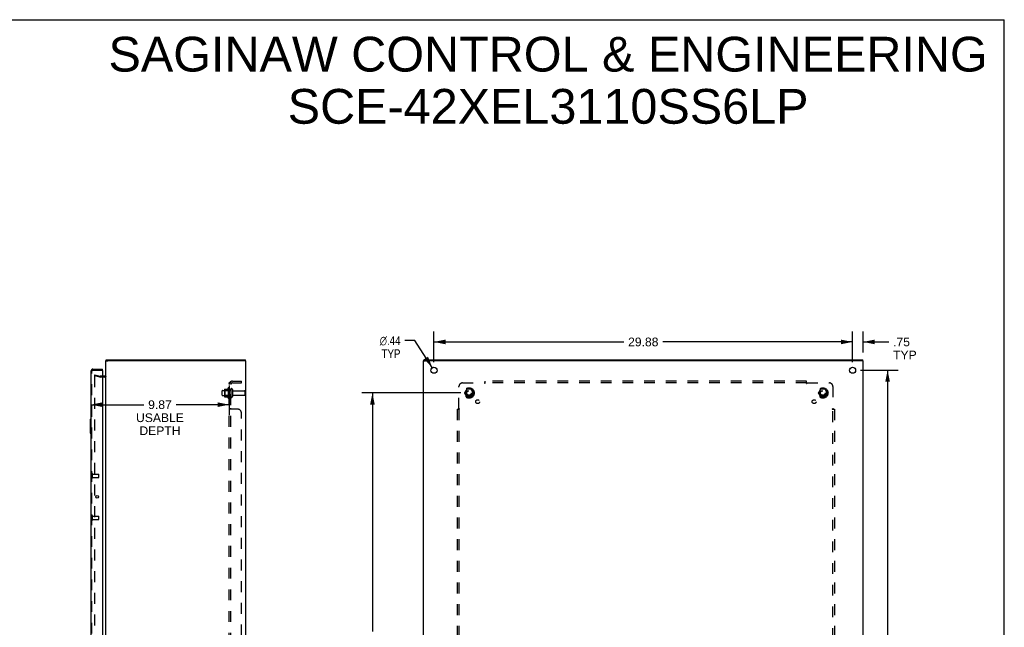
# Model space of a CAD drawing. Header units: inches. Extents: x 0 to 141, y 0 to 91.
# Tile 15 of 15: x 70 to 141, y 48 to 91. Entities that reach past the tile are written whole.
import ezdxf

# ---------------------------------------------------------------- set-up
doc = ezdxf.new("R2010")
doc.units = ezdxf.units.IN
doc.header["$LTSCALE"] = 7.730338
doc.header["$MEASUREMENT"] = 0
doc.linetypes.add('HIDDEN', pattern=[0.2, 0.1, -0.1])
doc.layers.get('0').update_dxf_attribs({"linetype": 'CONTINUOUS'})
for name, color, linetype in [('DEFAULT_2', 8, 'HIDDEN'), ('DIMENSIONS', 7, 'CONTINUOUS'), ('DOOR_ASSEMBLY', 7, 'CONTINUOUS'), ('SUBPANEL', 7, 'CONTINUOUS')]:
    doc.layers.add(name, color=color, linetype=linetype)
doc.styles.get("Standard").update_dxf_attribs({"font": 'arial.ttf'})
doc.styles.add('TEXTSTYLE_1', font='gdt', dxfattribs={"width": 0.8})
doc.dimstyles.new('DIMSTYLE_1', dxfattribs={"dimtxt": 0.620081, "dimasz": 0.826774, "dimexe": 0.09, "dimexo": 0.07, "dimgap": 0.0375, "dimtad": 0, "dimtih": 1, "dimtoh": 1, "dimzin": 4, "dimdsep": 46, "dimtxsty": 'Standard', "dimblk": '_FILLED', "dimblk1": '_FILLED', "dimblk2": '_FILLED', "dimcen": 0.09, "dimadec": 3, "dimazin": 1, "dimtfac": 1, "dimtdec": 3, "dimtofl": 0, "dimtmove": 0, "dimatfit": 3, "dimldrblk": '_FILLED', "dimfxl": 0, "dimtolj": 1, "dimtzin": 4, "dimarcsym": 0})
doc.dimstyles.new('DIMSTYLE_2', dxfattribs={"dimtxt": 0.620081, "dimasz": 0.826774, "dimexe": 0.09, "dimexo": 0.07, "dimgap": 0.09, "dimtad": 0, "dimtih": 1, "dimtoh": 1, "dimzin": 4, "dimdsep": 46, "dimtxsty": 'Standard', "dimblk": '_FILLED', "dimblk1": '_FILLED', "dimblk2": '_FILLED', "dimcen": 0.09, "dimadec": 3, "dimazin": 1, "dimtfac": 1, "dimtdec": 3, "dimtofl": 0, "dimtmove": 0, "dimatfit": 1, "dimldrblk": '_FILLED', "dimfxl": 0, "dimtolj": 1, "dimtzin": 4, "dimarcsym": 0})

# ---------------------------------------------------------------- blocks, each defined once
blk = doc.blocks.new('_FILLED')
at = {"color": 0, "linetype": 'ByBlock'}
blk.add_solid([(0, 0), (-1, 0.2), (-1, -0.2)], dxfattribs=at)
blk = doc.blocks.new('*D2')
at = {"layer": 'DIMENSIONS', "color": 2, "linetype": 'Continuous'}
for p, q in [((99.846, 66.524), (99.846, 68.706)), ((129.721, 66.524), (129.721, 68.706)), ((99.846, 67.962), (113.39, 67.962)), ((129.721, 67.962), (116.177, 67.962))]:
    blk.add_line(p, q, dxfattribs=at)
at = {"layer": 'DIMENSIONS', "color": 2, "linetype": 'Continuous', "xscale": 0.8267740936, "yscale": 0.8267740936, "zscale": 0.8267740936, "rotation": 180}
blk.add_blockref('_FILLED', (99.846, 67.962), dxfattribs=at)
at = {"layer": 'DIMENSIONS', "color": 2, "linetype": 'Continuous', "xscale": 0.8267740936, "yscale": 0.8267740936, "zscale": 0.8267740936}
blk.add_blockref('_FILLED', (129.721, 67.962), dxfattribs=at)
at = {"layer": 'DIMENSIONS', "color": 2, "linetype": 'Continuous', "insert": (114.783, 68.272), "char_height": 0.6201, "width": 2.16682, "attachment_point": 2, "line_spacing_factor": 0.9}
blk.add_mtext('29.88', dxfattribs=at)
blk = doc.blocks.new('*D3')
at = {"layer": 'DIMENSIONS', "color": 2, "linetype": 'Continuous'}
for p, q in [((130.299, 65.945), (132.966, 65.945)), ((132.222, 65.945), (132.222, 46.315)), ((132.222, 25.445), (132.222, 45.075)), ((130.299, 25.445), (132.966, 25.445))]:
    blk.add_line(p, q, dxfattribs=at)
at = {"layer": 'DIMENSIONS', "color": 2, "linetype": 'Continuous', "xscale": 0.8267740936, "yscale": 0.8267740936, "zscale": 0.8267740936}
for p, rotation in [((132.222, 65.945), 90), ((132.222, 25.445), 270)]:
    blk.add_blockref('_FILLED', p, dxfattribs=dict(at, rotation=rotation))
at = {"layer": 'DIMENSIONS', "color": 2, "linetype": 'Continuous', "insert": (132.222, 46.005), "char_height": 0.6201, "width": 2.16682, "attachment_point": 2, "line_spacing_factor": 0.9}
blk.add_mtext('40.50', dxfattribs=at)
blk = doc.blocks.new('*D8')
at = {"layer": 'DIMENSIONS', "color": 2, "linetype": 'Continuous'}
for p, q in [((75.354, 64.866), (75.354, 62.742)), ((85.222, 64.866), (85.222, 62.742)), ((75.354, 63.487), (79.135, 63.487)), ((85.222, 63.487), (81.44, 63.487))]:
    blk.add_line(p, q, dxfattribs=at)
at = {"layer": 'DIMENSIONS', "color": 2, "linetype": 'Continuous', "xscale": 0.8267740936, "yscale": 0.8267740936, "zscale": 0.8267740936, "rotation": 180}
blk.add_blockref('_FILLED', (75.354, 63.487), dxfattribs=at)
at = {"layer": 'DIMENSIONS', "color": 2, "linetype": 'Continuous', "xscale": 0.8267740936, "yscale": 0.8267740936, "zscale": 0.8267740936}
blk.add_blockref('_FILLED', (85.222, 63.487), dxfattribs=at)
at = {"layer": 'DIMENSIONS', "color": 2, "linetype": 'Continuous', "insert": (80.288, 63.797), "char_height": 0.6201, "width": 3.4116, "attachment_point": 2, "line_spacing_factor": 0.9}
blk.add_mtext('9.87\\PUSABLE\\PDEPTH', dxfattribs=at)
blk = doc.blocks.new('*D11')
at = {"layer": 'DIMENSIONS', "color": 2, "linetype": 'Continuous'}
for p, q in [((129.721, 66.524), (129.721, 68.706)), ((130.471, 67.198), (130.471, 68.706)), ((129.721, 67.962), (128.067, 67.962)), ((130.471, 67.962), (132.304, 67.962))]:
    blk.add_line(p, q, dxfattribs=at)
at = {"layer": 'DIMENSIONS', "color": 2, "linetype": 'Continuous', "xscale": 0.8267740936, "yscale": 0.8267740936, "zscale": 0.8267740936}
blk.add_blockref('_FILLED', (129.721, 67.962), dxfattribs=at)
at = {"layer": 'DIMENSIONS', "color": 2, "linetype": 'Continuous', "xscale": 0.8267740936, "yscale": 0.8267740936, "zscale": 0.8267740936, "rotation": 180}
blk.add_blockref('_FILLED', (130.471, 67.962), dxfattribs=at)
at = {"layer": 'DIMENSIONS', "color": 2, "linetype": 'Continuous', "insert": (132.614, 68.272), "char_height": 0.6201, "width": 1.68044, "attachment_point": 1, "line_spacing_factor": 0.9}
blk.add_mtext('.75\\PTYP', dxfattribs=at)
blk = doc.blocks.new('*D12')
at = {"layer": 'DIMENSIONS', "color": 2, "linetype": 'Continuous'}
for p, q in [((98.486, 68.054), (97.763, 68.054)), ((99.727, 66.129), (98.486, 68.054))]:
    blk.add_line(p, q, dxfattribs=at)
at = {"layer": 'DIMENSIONS', "color": 2, "linetype": 'Continuous', "xscale": 0.8267740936, "yscale": 0.8267740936, "zscale": 0.8267740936, "rotation": 302.8033224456}
blk.add_blockref('_FILLED', (99.727, 66.129), dxfattribs=at)
at = {"layer": 'DIMENSIONS', "color": 2, "linetype": 'Continuous', "insert": (97.453, 68.364), "char_height": 0.62008, "width": 2.03005, "attachment_point": 3, "line_spacing_factor": 0.9, "style": 'TEXTSTYLE_1'}
blk.add_mtext('{\\fgdt;n}\\fArial;.44\\PTYP', dxfattribs=at)
blk = doc.blocks.new('*D14')
at = {"layer": 'DIMENSIONS', "color": 2, "linetype": 'Continuous'}
for p, q in [((101.767, 64.32), (94.705, 64.32)), ((95.45, 64.32), (95.45, 47.306)), ((95.45, 27.07), (95.45, 46.066)), ((101.767, 27.07), (94.705, 27.07))]:
    blk.add_line(p, q, dxfattribs=at)
at = {"layer": 'DIMENSIONS', "color": 2, "linetype": 'Continuous', "xscale": 0.8267740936, "yscale": 0.8267740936, "zscale": 0.8267740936}
for p, rotation in [((95.45, 64.32), 90), ((95.45, 27.07), 270)]:
    blk.add_blockref('_FILLED', p, dxfattribs=dict(at, rotation=rotation))
at = {"layer": 'DIMENSIONS', "color": 2, "linetype": 'Continuous', "insert": (95.45, 46.996), "char_height": 0.6201, "width": 2.16682, "attachment_point": 2, "line_spacing_factor": 0.9}
blk.add_mtext('37.25', dxfattribs=at)

msp = doc.modelspace()

# ---------------------------------------------------------------- linework, layer by layer
at = {"color": 7, "linetype": 'Continuous'}
for p, q in [((0, 90.945), (140.552, 90.945)), ((140.552, 0), (140.552, 90.945)), ((76.422, 66.62), (76.567, 66.62)), ((76.442, 66.62), (76.442, 66.695)), ((86.422, 66.62), (86.274, 66.62)), ((86.392, 66.62), (86.392, 66.695)), ((99.096, 66.62), (99.246, 66.62)), ((99.121, 66.62), (99.121, 66.695)), ((130.471, 66.62), (130.321, 66.62)), ((130.446, 66.62), (130.446, 66.695))]:
    msp.add_line(p, q, dxfattribs=at)
at = {"color": 3, "linetype": 'Continuous'}
for p, q in [((76.422, 24.77), (76.422, 66.62)), ((76.442, 66.695), (86.392, 66.695)), ((86.267, 66.62), (76.577, 66.62)), ((86.422, 24.77), (86.422, 66.62)), ((99.096, 24.77), (99.096, 66.62)), ((99.121, 66.695), (130.446, 66.695)), ((130.316, 66.62), (99.251, 66.62)), ((130.471, 24.77), (130.471, 66.62)), ((76.352, 65.52), (76.179, 65.52))]:
    msp.add_line(p, q, dxfattribs=at)
for centre in [(99.846, 65.945), (129.721, 65.945)]:
    msp.add_circle(centre, 0.219, dxfattribs=at)
msp.add_arc((76.352, 65.59), 0.07, 270, 360, dxfattribs=at)
at = {"layer": 'DEFAULT_2', "color": 8, "linetype": 'HIDDEN'}
for p, q in [((75.628, 65.625), (75.609, 65.552)), ((75.993, 65.449), (75.609, 65.552)), ((75.609, 65.522), (75.609, 65.52)), ((75.609, 65.52), (75.609, 25.871)), ((75.628, 65.54), (75.627, 65.54)), ((75.628, 65.625), (76.013, 65.522)), ((76.179, 65.52), (76.023, 65.52)), ((76.352, 65.445), (76.023, 65.445)), ((85.152, 64.676), (85.152, 63.964)), ((85.222, 64.654), (85.222, 63.986)), ((84.722, 64.163), (84.722, 64.478)), ((84.752, 64.508), (85.347, 64.508)), ((84.752, 64.133), (85.347, 64.133)), ((84.886, 64.576), (84.886, 64.065)), ((84.906, 64.504), (84.886, 64.524)), ((84.906, 64.137), (84.886, 64.117)), ((84.896, 64.598), (85.124, 64.598)), ((84.896, 64.043), (85.124, 64.043)), ((84.906, 64.504), (84.906, 64.137)), ((85.202, 64.504), (84.906, 64.504)), ((85.202, 64.137), (84.906, 64.137)), ((85.202, 64.504), (85.222, 64.524)), ((85.202, 64.504), (85.202, 64.137)), ((85.202, 64.137), (85.222, 64.117)), ((85.347, 64.578), (85.347, 64.063)), ((85.457, 64.578), (85.457, 64.063)), ((85.519, 64.485), (86.317, 64.485)), ((85.519, 64.155), (86.317, 64.155)), ((86.347, 64.455), (86.347, 64.185)), ((102.183, 64.593), (102.028, 64.325)), ((102.028, 64.315), (102.183, 64.048)), ((102.5, 64.598), (102.191, 64.598)), ((102.5, 64.043), (102.191, 64.043)), ((102.663, 64.325), (102.509, 64.593)), ((102.509, 64.048), (102.663, 64.315)), ((127.433, 64.593), (127.278, 64.325)), ((127.278, 64.315), (127.433, 64.048)), ((127.75, 64.598), (127.441, 64.598)), ((127.75, 64.043), (127.441, 64.043)), ((127.913, 64.325), (127.759, 64.593)), ((127.759, 64.048), (127.913, 64.315))]:
    msp.add_line(p, q, dxfattribs=at)
for points in [[(75.627, 65.54), (75.625, 65.539), (75.623, 65.539), (75.622, 65.538), (75.62, 65.538), (75.618, 65.537), (75.617, 65.535), (75.615, 65.534), (75.614, 65.533), (75.613, 65.531), (75.611, 65.529), (75.611, 65.527), (75.61, 65.526), (75.609, 65.524), (75.609, 65.522)], [(75.633, 65.539), (75.631, 65.539), (75.629, 65.54), (75.628, 65.54)]]:
    msp.add_lwpolyline(points, dxfattribs=at)
for centre, radius in [((102.346, 64.32), 0.372), ((102.346, 64.32), 0.356), ((127.596, 64.32), 0.372), ((127.596, 64.32), 0.356), ((102.346, 64.32), 0.312), ((102.346, 64.32), 0.204), ((102.346, 64.32), 0.188), ((102.346, 64.32), 0.183), ((102.346, 64.32), 0.165), ((127.596, 64.32), 0.312), ((127.596, 64.32), 0.204), ((127.596, 64.32), 0.188), ((127.596, 64.32), 0.183), ((127.596, 64.32), 0.165)]:
    msp.add_circle(centre, radius, dxfattribs=at)
for centre, radius, start, end in [((76.023, 65.56), 0.115, 255, 270), ((76.023, 65.56), 0.04, 255, 270), ((76.352, 65.59), 0.145, 270, 317.01419), ((85.752, 64.32), 0.698, 149.33687, 156.03207), ((85.183, 64.654), 0.0384, 0, 145.55034), ((84.752, 64.478), 0.03, 90, 180), ((84.752, 64.163), 0.03, 180, 270), ((84.896, 64.588), 0.01, 90, 174.80617), ((85.027, 64.576), 0.141, 174.79195, 180), ((85.027, 64.065), 0.141, 180, 185.20805), ((84.896, 64.053), 0.01, 185.19383, 270), ((85.105, 64.608), 0.01, 270, 336.03207), ((85.105, 64.033), 0.01, 23.96793, 90), ((85.752, 64.32), 0.698, 203.96793, 210.66313), ((85.183, 63.986), 0.0384, 214.44966, 360), ((85.402, 64.578), 0.055, 0, 180), ((85.402, 64.063), 0.055, 180, 360), ((85.519, 64.548), 0.0625, 180, 270), ((85.519, 64.093), 0.0625, 90, 180), ((86.317, 64.455), 0.03, 0, 90), ((86.317, 64.185), 0.03, 270, 360), ((102.037, 64.32), 0.01, 150.01268, 209.98829), ((102.191, 64.588), 0.01, 90.01235, 149.98915), ((102.191, 64.053), 0.01, 210.01204, 269.98872), ((102.5, 64.588), 0.01, 30.01204, 89.98872), ((102.5, 64.053), 0.01, 270.01235, 329.98915), ((102.655, 64.32), 0.01, 330.01268, 29.98829), ((127.287, 64.32), 0.01, 150.01268, 209.98829), ((127.441, 64.588), 0.01, 90.01235, 149.98915), ((127.441, 64.053), 0.01, 210.01204, 269.98872), ((127.75, 64.588), 0.01, 30.01204, 89.98872), ((127.75, 64.053), 0.01, 270.01235, 329.98915), ((127.905, 64.32), 0.01, 330.01268, 29.98829)]:
    msp.add_arc(centre, radius, start, end, dxfattribs=at)
at = {"layer": 'DOOR_ASSEMBLY', "color": 3, "linetype": 'Continuous'}
for p, q in [((75.354, 65.875), (75.354, 25.515)), ((75.499, 66.02), (76.179, 66.02)), ((76.179, 65.93), (76.179, 25.46))]:
    msp.add_line(p, q, dxfattribs=at)
at = {"layer": 'DOOR_ASSEMBLY', "color": 8, "linetype": 'HIDDEN'}
for p, q in [((75.429, 25.515), (75.429, 65.875)), ((75.499, 65.945), (76.164, 65.945)), ((75.472, 58.275), (75.472, 58.559)), ((75.472, 58.541), (75.919, 58.541)), ((75.929, 58.303), (75.929, 58.531)), ((75.472, 58.293), (75.919, 58.293)), ((75.472, 55.275), (75.472, 55.559)), ((75.472, 55.541), (75.919, 55.541)), ((75.929, 55.303), (75.929, 55.531)), ((75.472, 55.293), (75.919, 55.293))]:
    msp.add_line(p, q, dxfattribs=at)
at = {"layer": 'DOOR_ASSEMBLY', "color": 7, "linetype": 'Continuous'}
for p, q in [((76.179, 65.945), (76.164, 65.945)), ((76.179, 65.945), (76.179, 66.02)), ((75.294, 62.43), (75.294, 61.46)), ((75.309, 62.445), (75.354, 62.445)), ((75.34, 62.345), (75.34, 61.545)), ((75.309, 61.445), (75.354, 61.445))]:
    msp.add_line(p, q, dxfattribs=at)
for points in [[(75.339, 62.381), (75.339, 62.376), (75.339, 62.37), (75.34, 62.364), (75.34, 62.358), (75.34, 62.352), (75.34, 62.345)], [(75.34, 61.545), (75.34, 61.539), (75.34, 61.533), (75.34, 61.527), (75.339, 61.521), (75.339, 61.515), (75.339, 61.509)]]:
    msp.add_lwpolyline(points, dxfattribs=at)
at = {"layer": 'DOOR_ASSEMBLY', "color": 3, "linetype": 'Continuous'}
msp.add_circle((75.807, 56.917), 0.094, dxfattribs=at)
for centre, radius, start, end in [((75.499, 65.875), 0.145, 90, 180), ((76.164, 65.93), 0.015, 0, 90)]:
    msp.add_arc(centre, radius, start, end, dxfattribs=at)
at = {"layer": 'DOOR_ASSEMBLY', "color": 8, "linetype": 'HIDDEN'}
for centre, radius, start, end in [((75.499, 65.875), 0.07, 90, 180), ((75.45, 58.559), 0.0215, 360, 180), ((75.919, 58.531), 0.01, 360, 90), ((75.45, 58.275), 0.0215, 180, 0), ((75.919, 58.303), 0.01, 270, 0), ((75.45, 55.559), 0.0215, 360, 180), ((75.919, 55.531), 0.01, 360, 90), ((75.45, 55.275), 0.0215, 180, 0), ((75.919, 55.303), 0.01, 270, 0)]:
    msp.add_arc(centre, radius, start, end, dxfattribs=at)
at = {"layer": 'DOOR_ASSEMBLY', "color": 7, "linetype": 'Continuous'}
for centre, start, end in [((75.309, 62.43), 90, 180), ((75.339, 62.43), 0, 90), ((75.309, 61.46), 180, 270), ((75.339, 61.46), 270, 360)]:
    msp.add_arc(centre, 0.015, start, end, dxfattribs=at)
at = {"layer": 'SUBPANEL', "color": 8, "linetype": 'HIDDEN'}
for p, q in [((85.222, 26.351), (85.222, 65.039)), ((85.347, 65.039), (85.222, 65.039)), ((85.276, 65.077), (85.372, 64.998)), ((85.296, 65.037), (85.297, 65.037)), ((85.297, 65.037), (85.299, 65.037)), ((85.299, 65.037), (85.3, 65.037)), ((85.3, 65.037), (85.301, 65.036)), ((85.301, 65.036), (85.302, 65.036)), ((85.302, 65.036), (85.304, 65.036)), ((85.304, 65.036), (85.305, 65.035)), ((85.305, 65.035), (85.306, 65.035)), ((85.306, 65.035), (85.308, 65.034)), ((85.308, 65.034), (85.309, 65.034)), ((85.309, 65.034), (85.311, 65.034)), ((85.311, 65.034), (85.312, 65.033)), ((85.312, 65.033), (85.314, 65.033)), ((85.314, 65.033), (85.315, 65.032)), ((85.315, 65.032), (85.317, 65.032)), ((85.317, 65.032), (85.318, 65.031)), ((85.318, 65.031), (85.32, 65.03)), ((85.333, 65.025), (85.335, 65.024)), ((85.335, 65.024), (85.336, 65.024)), ((85.347, 65.019), (85.346, 65.019)), ((85.347, 26.351), (85.347, 65.039)), ((85.459, 65.164), (86.097, 65.164)), ((85.459, 65.039), (86.097, 65.039)), ((86.097, 65.039), (86.097, 65.164)), ((101.627, 63.199), (101.627, 64.789)), ((101.877, 65.039), (103.467, 65.039)), ((103.48, 65.019), (103.476, 65.026)), ((103.481, 65.053), (103.477, 65.05)), ((103.485, 65.058), (103.481, 65.053)), ((103.502, 64.998), (103.502, 65.164)), ((126.439, 65.164), (103.502, 65.164)), ((126.439, 65.039), (103.502, 65.039)), ((126.439, 64.998), (126.439, 65.164)), ((126.475, 65.039), (128.064, 65.039)), ((128.314, 64.789), (128.314, 63.199)), ((85.347, 64.57), (85.222, 64.57)), ((85.347, 64.07), (85.222, 64.07)), ((85.347, 63.842), (85.222, 63.842)), ((85.347, 63.561), (85.222, 63.561)), ((85.347, 63.199), (85.222, 63.199)), ((85.847, 63.164), (85.276, 63.164)), ((85.37, 63.176), (85.369, 63.177)), ((85.372, 63.172), (85.372, 63.173)), ((85.373, 63.169), (85.372, 63.17)), ((86.097, 28.476), (86.097, 62.914)), ((101.502, 63.164), (101.502, 28.226)), ((101.502, 63.164), (101.668, 63.164)), ((101.627, 63.164), (101.627, 28.226)), ((128.274, 63.164), (128.439, 63.164)), ((128.295, 63.186), (128.301, 63.19)), ((128.314, 28.226), (128.314, 63.164)), ((128.329, 63.185), (128.326, 63.189)), ((128.333, 63.181), (128.329, 63.185)), ((128.439, 63.164), (128.439, 28.226))]:
    msp.add_line(p, q, dxfattribs=at)
for points in [[(85.244, 65.059), (85.241, 65.058), (85.238, 65.056), (85.235, 65.055), (85.232, 65.053), (85.23, 65.052), (85.228, 65.05), (85.226, 65.048), (85.224, 65.047), (85.223, 65.045), (85.222, 65.043), (85.222, 65.042), (85.222, 65.04), (85.222, 65.039)], [(85.276, 65.077), (85.274, 65.076), (85.272, 65.074), (85.269, 65.072), (85.267, 65.07), (85.264, 65.068), (85.261, 65.067), (85.257, 65.065), (85.254, 65.063), (85.251, 65.062), (85.244, 65.059)], [(85.29, 65.039), (85.289, 65.039), (85.289, 65.039), (85.288, 65.039), (85.288, 65.039), (85.288, 65.039), (85.287, 65.039), (85.287, 65.039), (85.287, 65.039), (85.287, 65.039)], [(85.287, 65.039), (85.287, 65.039), (85.287, 65.039), (85.287, 65.039), (85.287, 65.039), (85.287, 65.039), (85.288, 65.039), (85.288, 65.039), (85.289, 65.039), (85.289, 65.039), (85.289, 65.039), (85.29, 65.039), (85.29, 65.039), (85.291, 65.038), (85.292, 65.038), (85.292, 65.038), (85.293, 65.038), (85.293, 65.038), (85.294, 65.038), (85.294, 65.038), (85.295, 65.038), (85.296, 65.038), (85.296, 65.037)], [(85.32, 65.03), (85.322, 65.03), (85.322, 65.03), (85.323, 65.029), (85.324, 65.029), (85.325, 65.029), (85.326, 65.028), (85.327, 65.028), (85.328, 65.027), (85.328, 65.027), (85.329, 65.027), (85.33, 65.026), (85.331, 65.026), (85.332, 65.026), (85.333, 65.025), (85.333, 65.025)], [(85.336, 65.024), (85.338, 65.023), (85.338, 65.023), (85.339, 65.022), (85.34, 65.022), (85.34, 65.022), (85.341, 65.021), (85.342, 65.021), (85.342, 65.021), (85.343, 65.02), (85.343, 65.02), (85.344, 65.02), (85.345, 65.019), (85.345, 65.019), (85.346, 65.019), (85.346, 65.019), (85.347, 65.018), (85.347, 65.018), (85.348, 65.018), (85.348, 65.017), (85.349, 65.017), (85.349, 65.017), (85.35, 65.017), (85.35, 65.016), (85.35, 65.016)], [(85.361, 65.015), (85.359, 65.017), (85.358, 65.019), (85.356, 65.021), (85.354, 65.023), (85.352, 65.026), (85.351, 65.028), (85.349, 65.03), (85.348, 65.032), (85.348, 65.034), (85.347, 65.036), (85.347, 65.037), (85.347, 65.039)], [(85.35, 65.016), (85.35, 65.016), (85.351, 65.016), (85.351, 65.016), (85.351, 65.016), (85.35, 65.016), (85.35, 65.016), (85.35, 65.016), (85.35, 65.017), (85.349, 65.017), (85.349, 65.017), (85.349, 65.017), (85.348, 65.018), (85.348, 65.018), (85.348, 65.018), (85.347, 65.019)], [(85.372, 64.998), (85.372, 64.999), (85.373, 64.999), (85.373, 65), (85.372, 65.001), (85.372, 65.002), (85.372, 65.003), (85.371, 65.004), (85.37, 65.005), (85.369, 65.007), (85.367, 65.008), (85.366, 65.01), (85.365, 65.011), (85.361, 65.015)], [(103.477, 65.05), (103.475, 65.048), (103.474, 65.047), (103.472, 65.045), (103.471, 65.043), (103.469, 65.042), (103.468, 65.04), (103.467, 65.039)], [(103.476, 65.026), (103.475, 65.028), (103.473, 65.03), (103.472, 65.032), (103.471, 65.034), (103.469, 65.036), (103.468, 65.037), (103.467, 65.039)], [(103.502, 64.998), (103.5, 64.999), (103.499, 64.999), (103.497, 65), (103.496, 65.001), (103.494, 65.002), (103.493, 65.003), (103.492, 65.004), (103.49, 65.005), (103.489, 65.007), (103.487, 65.008), (103.486, 65.01), (103.485, 65.011), (103.484, 65.013), (103.482, 65.015), (103.481, 65.017), (103.48, 65.019)], [(103.502, 65.077), (103.501, 65.076), (103.499, 65.074), (103.498, 65.072), (103.496, 65.07), (103.495, 65.068), (103.493, 65.067), (103.492, 65.065), (103.491, 65.063), (103.489, 65.062), (103.488, 65.06), (103.486, 65.059), (103.485, 65.058)], [(126.439, 65.077), (126.441, 65.076), (126.442, 65.074), (126.444, 65.072), (126.445, 65.07), (126.447, 65.068), (126.448, 65.067), (126.449, 65.065), (126.451, 65.063), (126.452, 65.062), (126.454, 65.06), (126.455, 65.059), (126.457, 65.058), (126.459, 65.055)], [(126.439, 64.998), (126.441, 64.999), (126.443, 64.999), (126.444, 65), (126.446, 65.001), (126.447, 65.002), (126.448, 65.003), (126.45, 65.004), (126.451, 65.005), (126.453, 65.007), (126.454, 65.008), (126.455, 65.01), (126.457, 65.011), (126.458, 65.013), (126.459, 65.015), (126.46, 65.017), (126.462, 65.019), (126.463, 65.021), (126.464, 65.023), (126.465, 65.026), (126.467, 65.028), (126.468, 65.03), (126.47, 65.032), (126.471, 65.034), (126.472, 65.036), (126.474, 65.037), (126.475, 65.039)], [(126.459, 65.055), (126.463, 65.052), (126.464, 65.05), (126.466, 65.048), (126.468, 65.047), (126.469, 65.045), (126.471, 65.043), (126.472, 65.042), (126.474, 65.04), (126.475, 65.039)], [(85.222, 63.197), (85.222, 63.198), (85.222, 63.199)], [(85.235, 63.184), (85.232, 63.185), (85.23, 63.187), (85.228, 63.189), (85.226, 63.19), (85.224, 63.192), (85.223, 63.194), (85.222, 63.195), (85.222, 63.197), (85.222, 63.198), (85.222, 63.199)], [(85.241, 63.181), (85.238, 63.182), (85.235, 63.184), (85.232, 63.185), (85.23, 63.187), (85.228, 63.189)], [(85.247, 63.178), (85.244, 63.18), (85.241, 63.181)], [(85.276, 63.164), (85.274, 63.165), (85.272, 63.167), (85.269, 63.168), (85.267, 63.17), (85.264, 63.171), (85.261, 63.173), (85.257, 63.174), (85.247, 63.178)], [(85.276, 63.164), (85.274, 63.165), (85.272, 63.167), (85.269, 63.168), (85.267, 63.17)], [(85.354, 63.189), (85.352, 63.19), (85.351, 63.191), (85.349, 63.193), (85.348, 63.194), (85.348, 63.195), (85.347, 63.197), (85.347, 63.198), (85.347, 63.199)], [(85.348, 63.195), (85.347, 63.197), (85.347, 63.198)], [(85.367, 63.179), (85.366, 63.18), (85.365, 63.181), (85.363, 63.182), (85.361, 63.184), (85.359, 63.185), (85.358, 63.186), (85.356, 63.187), (85.354, 63.189), (85.352, 63.19), (85.351, 63.191), (85.349, 63.193), (85.348, 63.194)], [(85.372, 63.164), (85.372, 63.166), (85.373, 63.167), (85.373, 63.169), (85.372, 63.17), (85.372, 63.172), (85.372, 63.173), (85.371, 63.174), (85.37, 63.176), (85.369, 63.177), (85.367, 63.179), (85.366, 63.18), (85.365, 63.181), (85.363, 63.182)], [(85.372, 63.164), (85.372, 63.166), (85.373, 63.167)], [(101.588, 63.164), (101.59, 63.165), (101.592, 63.167), (101.594, 63.168), (101.596, 63.17), (101.598, 63.171), (101.599, 63.173), (101.601, 63.174), (101.603, 63.175), (101.604, 63.177), (101.605, 63.178), (101.607, 63.18), (101.608, 63.181), (101.611, 63.184)], [(101.611, 63.184), (101.614, 63.187), (101.616, 63.189), (101.618, 63.19), (101.619, 63.192), (101.621, 63.194), (101.623, 63.195), (101.624, 63.197), (101.626, 63.198), (101.627, 63.199)], [(101.64, 63.19), (101.638, 63.191), (101.636, 63.193), (101.634, 63.194), (101.632, 63.195), (101.63, 63.197), (101.628, 63.198), (101.627, 63.199)], [(101.668, 63.164), (101.667, 63.166), (101.667, 63.167), (101.666, 63.169), (101.665, 63.17), (101.664, 63.172), (101.663, 63.173), (101.662, 63.174), (101.661, 63.176), (101.659, 63.177), (101.658, 63.179), (101.656, 63.18), (101.654, 63.181), (101.653, 63.182), (101.651, 63.184), (101.649, 63.185), (101.647, 63.186), (101.64, 63.19)], [(128.274, 63.164), (128.274, 63.166), (128.275, 63.167), (128.276, 63.169), (128.276, 63.17), (128.277, 63.172), (128.278, 63.173), (128.28, 63.174), (128.281, 63.176), (128.282, 63.177), (128.284, 63.179), (128.285, 63.18), (128.287, 63.181), (128.289, 63.182), (128.291, 63.184), (128.293, 63.185), (128.295, 63.186)], [(128.301, 63.19), (128.303, 63.191), (128.306, 63.193), (128.308, 63.194), (128.31, 63.195), (128.311, 63.197), (128.313, 63.198), (128.314, 63.199)], [(128.326, 63.189), (128.324, 63.19), (128.322, 63.192), (128.32, 63.194), (128.319, 63.195), (128.317, 63.197), (128.316, 63.198), (128.314, 63.199)], [(128.353, 63.164), (128.351, 63.165), (128.349, 63.167), (128.347, 63.168), (128.346, 63.17), (128.344, 63.171), (128.342, 63.173), (128.341, 63.174), (128.339, 63.175), (128.337, 63.177), (128.336, 63.178), (128.335, 63.18), (128.333, 63.181)]]:
    msp.add_lwpolyline(points, dxfattribs=at)
for centre, radius in [((102.346, 64.32), 0.25), ((127.596, 64.32), 0.25), ((102.964, 63.701), 0.141), ((126.977, 63.701), 0.141)]:
    msp.add_circle(centre, radius, dxfattribs=at)
for centre, radius, start, end in [((85.459, 64.927), 0.237, 90, 180), ((85.459, 64.927), 0.112, 90, 180), ((101.877, 64.789), 0.25, 90, 180), ((128.064, 64.789), 0.25, 0, 90), ((85.847, 62.914), 0.25, 0, 90)]:
    msp.add_arc(centre, radius, start, end, dxfattribs=at)

# ---------------------------------------------------------------- texts
at = {"layer": 'DIMENSIONS', "color": 2, "linetype": 'Continuous', "insert": (107.991, 89.727), "char_height": 2.48032, "width": 62.64427, "attachment_point": 2, "line_spacing_factor": 0.9}
msp.add_mtext('SAGINAW CONTROL & ENGINEERING\\PSCE-42XEL3110SS6LP', dxfattribs=at)

# ---------------------------------------------------------------- dimensions: what is measured, and where the dimension line sits
at = {"layer": 'DIMENSIONS', "color": 2, "linetype": 'Continuous'}
dim = msp.add_diameter_dim_2p(p1=(99.727, 66.129), p2=(99.964, 65.761), text='%%c<>\\PTYP', dimstyle='DIMSTYLE_2', override={"dimpost": '<>'}, dxfattribs=at)
dim.commit()
dim.dimension.update_dxf_attribs({"geometry": '*D12', "text_midpoint": (96.438, 67.589), "dimtype": 163})
dim = msp.add_linear_dim(base=(129.720739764, 67.961717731), p1=(99.845739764, 66.453947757), p2=(129.720739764, 66.453947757), dimstyle='DIMSTYLE_1', dxfattribs=at)
dim.commit()
dim.dimension.update_dxf_attribs({"geometry": '*D2', "text_midpoint": (114.773855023, 67.958256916), "dimtype": 160})
for base, p1, p2, text, picture, middle in [((129.721, 67.962), (130.471, 67.128), (129.721, 66.454), '<>\\PTYP', '*D11', (133.454, 67.497)), ((75.354, 63.487), (85.222, 64.936), (75.354, 64.936), '<>\\PUSABLE\\PDEPTH', '*D8', (80.288, 62.556))]:
    dim = msp.add_linear_dim(base=base, p1=p1, p2=p2, angle=180, text=text, dimstyle='DIMSTYLE_1', dxfattribs=at)
    dim.commit()
    dim.dimension.update_dxf_attribs({"geometry": picture, "text_midpoint": middle, "dimtype": 160})
for base, p1, p2, angle, picture, middle in [((132.222, 65.945), (130.229, 25.445), (130.229, 65.945), 90, '*D3', (132.206, 45.692)), ((95.45, 27.07), (101.837, 64.32), (101.837, 27.07), 270, '*D14', (95.451, 46.682))]:
    dim = msp.add_linear_dim(base=base, p1=p1, p2=p2, angle=angle, dimstyle='DIMSTYLE_1', dxfattribs=at)
    dim.commit()
    dim.dimension.update_dxf_attribs({"geometry": picture, "text_midpoint": middle, "dimtype": 160})

doc.saveas('drawing.dxf')
